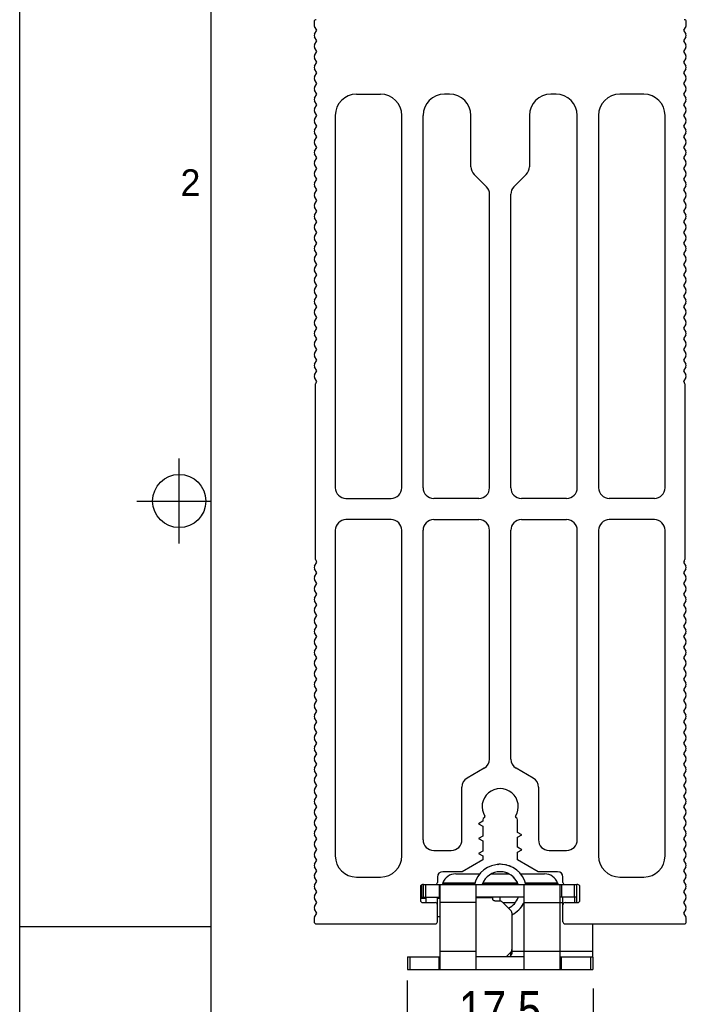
# Model space of a CAD drawing. Header units: millimetres. Extents: x 0 to 420, y 0 to 297.
# Tile 4 of 24: x 0 to 63, y 141 to 234. Entities that reach past the tile are written whole.
import ezdxf

# ---------------------------------------------------------------- set-up
doc = ezdxf.new("R2010")
doc.units = ezdxf.units.MM
doc.header["$LTSCALE"] = 23.1
doc.layers.get('0').update_dxf_attribs({"linetype": 'CONTINUOUS'})
doc.layers.add('ASSI', color=7, linetype='CONTINUOUS')
doc.styles.get("Standard").update_dxf_attribs({"font": 'txt', "width": 0.85})
doc.styles.add('TEXTSTYLE_2', font='trium.ttf')
doc.dimstyles.new('DIMSTYLE_1', dxfattribs={"dimtxt": 3.5, "dimasz": 3.5, "dimexe": 1, "dimexo": 0.5, "dimgap": 0.875, "dimtad": 1, "dimdec": 4, "dimdsep": 46, "dimtxsty": 'STANDARD', "dimblk": '_FILLED', "dimblk1": '_FILLED', "dimblk2": '_FILLED', "dimcen": 0.09, "dimadec": 4, "dimazin": 2, "dimtp": 0.1, "dimtm": 0.1, "dimtfac": 1, "dimtdec": 4, "dimtofl": 0, "dimtmove": 0, "dimatfit": 3, "dimldrblk": '_FILLED', "dimfxl": 1, "dimtolj": 1, "dimarcsym": 0})

# ---------------------------------------------------------------- blocks, each defined once
blk = doc.blocks.new('_FILLED')
at = {"color": 0, "linetype": 'BYBLOCK'}
blk.add_solid([(0, 0), (-1, 0.143), (-1, -0.143)], dxfattribs=at)
blk = doc.blocks.new('*D0')
at = {"color": 2, "linetype": 'CONTINUOUS'}
for p, q in [((36.426, 143.429), (36.426, 137.062)), ((53.926, 142.663), (53.926, 137.062)), ((36.426, 138.062), (31.426, 138.062)), ((31.426, 138.062), (45.176, 138.062)), ((58.926, 138.062), (45.176, 138.062)), ((53.926, 138.062), (58.926, 138.062))]:
    blk.add_line(p, q, dxfattribs=at)
at = {"color": 2, "linetype": 'CONTINUOUS', "xscale": 3.5, "yscale": 3.5, "zscale": 3.5}
blk.add_blockref('_FILLED', (36.426, 138.062), dxfattribs=at)
at = {"color": 2, "linetype": 'CONTINUOUS', "xscale": 3.5, "yscale": 3.5, "zscale": 3.5, "rotation": 180}
blk.add_blockref('_FILLED', (53.926, 138.062), dxfattribs=at)
at = {"color": 2, "linetype": 'CONTINUOUS', "insert": (45.176, 142.437), "char_height": 3.5, "width": 13.875, "attachment_point": 2, "line_spacing_factor": 0.9}
blk.add_mtext('17.5', dxfattribs=at)

msp = doc.modelspace()

# ---------------------------------------------------------------- linework, layer by layer
at = {"color": 2, "linetype": 'CONTINUOUS'}
for p, q in [((0, 0), (0, 297)), ((15, 184.5), (15, 192.5)), ((11, 188.5), (18, 188.5)), ((0, 148.5), (18, 148.5))]:
    msp.add_line(p, q, dxfattribs=at)
at = {"color": 7, "linetype": 'CONTINUOUS'}
for p, q in [((18, 6), (18, 291)), ((27.67616, 233.54939), (27.67616, 233.24939)), ((62.67616, 233.24939), (62.67616, 233.54939)), ((27.92616, 232.74939), (27.70965, 233.12439)), ((27.70965, 232.37439), (27.92616, 232.74939)), ((62.64266, 233.12439), (62.42616, 232.74939)), ((62.42616, 232.74939), (62.64266, 232.37439)), ((27.92616, 231.74939), (27.70965, 232.12439)), ((27.70965, 231.37439), (27.92616, 231.74939)), ((62.64266, 232.12439), (62.42616, 231.74939)), ((62.42616, 231.74939), (62.64266, 231.37439)), ((27.92616, 230.74939), (27.70965, 231.12439)), ((27.70965, 230.37439), (27.92616, 230.74939)), ((62.64266, 231.12439), (62.42616, 230.74939)), ((62.42616, 230.74939), (62.64266, 230.37439)), ((27.92616, 229.74939), (27.70965, 230.12439)), ((27.70965, 229.37439), (27.92616, 229.74939)), ((62.64266, 230.12439), (62.42616, 229.74939)), ((62.42616, 229.74939), (62.64266, 229.37439)), ((27.92616, 228.74939), (27.70965, 229.12439)), ((27.70965, 228.37439), (27.92616, 228.74939)), ((62.64266, 229.12439), (62.42616, 228.74939)), ((62.42616, 228.74939), (62.64266, 228.37439)), ((27.92616, 227.74939), (27.70965, 228.12439)), ((27.70965, 227.37439), (27.92616, 227.74939)), ((62.64266, 228.12439), (62.42616, 227.74939)), ((62.42616, 227.74939), (62.64266, 227.37439)), ((27.92616, 226.74939), (27.70965, 227.12439)), ((62.64266, 227.12439), (62.42616, 226.74939)), ((27.70965, 226.37439), (27.92616, 226.74939)), ((27.92616, 225.74939), (27.70965, 226.12439)), ((31.67616, 226.74939), (33.92616, 226.74939)), ((40.42616, 226.74939), (39.92616, 226.74939)), ((50.42616, 226.74939), (49.92616, 226.74939)), ((58.67616, 226.74939), (56.42616, 226.74939)), ((62.42616, 226.74939), (62.64266, 226.37439)), ((62.64266, 226.12439), (62.42616, 225.74939)), ((27.70965, 225.37439), (27.92616, 225.74939)), ((27.92616, 224.74939), (27.70965, 225.12439)), ((62.42616, 225.74939), (62.64266, 225.37439)), ((62.64266, 225.12439), (62.42616, 224.74939)), ((27.70965, 224.37439), (27.92616, 224.74939)), ((27.92616, 223.74939), (27.70965, 224.12439)), ((29.67616, 224.74939), (29.67616, 189.74939)), ((35.92616, 189.74939), (35.92616, 224.74939)), ((37.92616, 189.74939), (37.92616, 224.74939)), ((42.42616, 219.9136), (42.42616, 224.74939)), ((47.92616, 224.74939), (47.92616, 219.9136)), ((52.42616, 189.74939), (52.42616, 224.74939)), ((54.42616, 224.74939), (54.42616, 189.74939)), ((60.67616, 189.74939), (60.67616, 224.74939)), ((62.42616, 224.74939), (62.64266, 224.37439)), ((62.64266, 224.12439), (62.42616, 223.74939)), ((27.70965, 223.37439), (27.92616, 223.74939)), ((27.92616, 222.74939), (27.70965, 223.12439)), ((62.42616, 223.74939), (62.64266, 223.37439)), ((62.64266, 223.12439), (62.42616, 222.74939)), ((27.70965, 222.37439), (27.92616, 222.74939)), ((62.42616, 222.74939), (62.64266, 222.37439)), ((27.92616, 221.74939), (27.70965, 222.12439)), ((27.70965, 221.37439), (27.92616, 221.74939)), ((62.64266, 222.12439), (62.42616, 221.74939)), ((62.42616, 221.74939), (62.64266, 221.37439)), ((27.92616, 220.74939), (27.70965, 221.12439)), ((27.70965, 220.37439), (27.92616, 220.74939)), ((62.64266, 221.12439), (62.42616, 220.74939)), ((62.42616, 220.74939), (62.64266, 220.37439)), ((27.92616, 219.74939), (27.70965, 220.12439)), ((27.70965, 219.37439), (27.92616, 219.74939)), ((62.64266, 220.12439), (62.42616, 219.74939)), ((62.42616, 219.74939), (62.64266, 219.37439)), ((27.92616, 218.74939), (27.70965, 219.12439)), ((27.70965, 218.37439), (27.92616, 218.74939)), ((43.88326, 218.04228), (42.71905, 219.2065)), ((47.63326, 219.2065), (46.46905, 218.04228)), ((62.64266, 219.12439), (62.42616, 218.74939)), ((62.42616, 218.74939), (62.64266, 218.37439)), ((27.92616, 217.74939), (27.70965, 218.12439)), ((27.70965, 217.37439), (27.92616, 217.74939)), ((62.64266, 218.12439), (62.42616, 217.74939)), ((62.42616, 217.74939), (62.64266, 217.37439)), ((27.92616, 216.74939), (27.70965, 217.12439)), ((27.70965, 216.37439), (27.92616, 216.74939)), ((44.17616, 189.74939), (44.17616, 217.33518)), ((46.17616, 189.74939), (46.17616, 217.33518)), ((62.64266, 217.12439), (62.42616, 216.74939)), ((62.42616, 216.74939), (62.64266, 216.37439)), ((27.92616, 215.74939), (27.70965, 216.12439)), ((27.70965, 215.37439), (27.92616, 215.74939)), ((62.64266, 216.12439), (62.42616, 215.74939)), ((62.42616, 215.74939), (62.64266, 215.37439)), ((27.92616, 214.74939), (27.70965, 215.12439)), ((27.70965, 214.37439), (27.92616, 214.74939)), ((62.64266, 215.12439), (62.42616, 214.74939)), ((62.42616, 214.74939), (62.64266, 214.37439)), ((27.92616, 213.74939), (27.70965, 214.12439)), ((62.64266, 214.12439), (62.42616, 213.74939)), ((27.70965, 213.37439), (27.92616, 213.74939)), ((27.92616, 212.74939), (27.70965, 213.12439)), ((62.42616, 213.74939), (62.64266, 213.37439)), ((62.64266, 213.12439), (62.42616, 212.74939)), ((27.70965, 212.37439), (27.92616, 212.74939)), ((27.92616, 211.74939), (27.70965, 212.12439)), ((62.42616, 212.74939), (62.64266, 212.37439)), ((62.64266, 212.12439), (62.42616, 211.74939)), ((27.70965, 211.37439), (27.92616, 211.74939)), ((27.92616, 210.74939), (27.70965, 211.12439)), ((62.42616, 211.74939), (62.64266, 211.37439)), ((62.64266, 211.12439), (62.42616, 210.74939)), ((27.70965, 210.37439), (27.92616, 210.74939)), ((27.92616, 209.74939), (27.70965, 210.12439)), ((62.42616, 210.74939), (62.64266, 210.37439)), ((62.64266, 210.12439), (62.42616, 209.74939)), ((27.70965, 209.37439), (27.92616, 209.74939)), ((62.42616, 209.74939), (62.64266, 209.37439)), ((27.92616, 208.74939), (27.70965, 209.12439)), ((27.70965, 208.37439), (27.92616, 208.74939)), ((62.64266, 209.12439), (62.42616, 208.74939)), ((62.42616, 208.74939), (62.64266, 208.37439)), ((27.92616, 207.74939), (27.70965, 208.12439)), ((27.70965, 207.37439), (27.92616, 207.74939)), ((62.64266, 208.12439), (62.42616, 207.74939)), ((62.42616, 207.74939), (62.64266, 207.37439)), ((27.92616, 206.74939), (27.70965, 207.12439)), ((27.70965, 206.37439), (27.92616, 206.74939)), ((62.64266, 207.12439), (62.42616, 206.74939)), ((62.42616, 206.74939), (62.64266, 206.37439)), ((27.92616, 205.74939), (27.70965, 206.12439)), ((27.70965, 205.37439), (27.92616, 205.74939)), ((62.64266, 206.12439), (62.42616, 205.74939)), ((62.42616, 205.74939), (62.64266, 205.37439)), ((27.92616, 204.74939), (27.70965, 205.12439)), ((27.70965, 204.37439), (27.92616, 204.74939)), ((62.64266, 205.12439), (62.42616, 204.74939)), ((62.42616, 204.74939), (62.64266, 204.37439)), ((27.92616, 203.74939), (27.70965, 204.12439)), ((27.70965, 203.37439), (27.92616, 203.74939)), ((62.64266, 204.12439), (62.42616, 203.74939)), ((62.42616, 203.74939), (62.64266, 203.37439)), ((27.92616, 202.74939), (27.70965, 203.12439)), ((27.70965, 202.37439), (27.92616, 202.74939)), ((62.64266, 203.12439), (62.42616, 202.74939)), ((62.42616, 202.74939), (62.64266, 202.37439)), ((27.92616, 201.74939), (27.70965, 202.12439)), ((62.64266, 202.12439), (62.42616, 201.74939)), ((27.70965, 201.37439), (27.92616, 201.74939)), ((27.92616, 200.74939), (27.70965, 201.12439)), ((62.42616, 201.74939), (62.64266, 201.37439)), ((62.64266, 201.12439), (62.42616, 200.74939)), ((27.70965, 200.37439), (27.92616, 200.74939)), ((27.92616, 199.74939), (27.70965, 200.12439)), ((62.42616, 200.74939), (62.64266, 200.37439)), ((62.64266, 200.12439), (62.42616, 199.74939)), ((27.82616, 182.98958), (27.82616, 199.5092)), ((27.85965, 199.6342), (27.92616, 199.74939)), ((62.42616, 199.74939), (62.49266, 199.6342)), ((62.52616, 199.5092), (62.52616, 182.98958)), ((30.67616, 188.74939), (34.92616, 188.74939)), ((43.17616, 188.74939), (38.92616, 188.74939)), ((51.42616, 188.74939), (47.17616, 188.74939)), ((59.67616, 188.74939), (55.42616, 188.74939)), ((34.92616, 186.74939), (30.67616, 186.74939)), ((38.92616, 186.74939), (43.17616, 186.74939)), ((47.17616, 186.74939), (51.42616, 186.74939)), ((59.67616, 186.74939), (55.42616, 186.74939)), ((29.67616, 185.74939), (29.67616, 155.14939)), ((35.92616, 155.14939), (35.92616, 185.74939)), ((37.92616, 156.64939), (37.92616, 185.74939)), ((44.17616, 164.24785), (44.17616, 185.74939)), ((46.17616, 164.24785), (46.17616, 185.74939)), ((52.42616, 156.64939), (52.42616, 185.74939)), ((54.42616, 185.74939), (54.42616, 155.14939)), ((60.67616, 155.14939), (60.67616, 185.74939)), ((27.70965, 182.37439), (27.92616, 182.74939)), ((27.92616, 182.74939), (27.85965, 182.86458)), ((62.49266, 182.86458), (62.42616, 182.74939)), ((62.42616, 182.74939), (62.64266, 182.37439)), ((27.92616, 181.74939), (27.70965, 182.12439)), ((27.70965, 181.37439), (27.92616, 181.74939)), ((62.64266, 182.12439), (62.42616, 181.74939)), ((62.42616, 181.74939), (62.64266, 181.37439)), ((27.92616, 180.74939), (27.70965, 181.12439)), ((27.70965, 180.37439), (27.92616, 180.74939)), ((62.64266, 181.12439), (62.42616, 180.74939)), ((62.42616, 180.74939), (62.64266, 180.37439)), ((27.92616, 179.74939), (27.70965, 180.12439)), ((27.70965, 179.37439), (27.92616, 179.74939)), ((62.64266, 180.12439), (62.42616, 179.74939)), ((62.42616, 179.74939), (62.64266, 179.37439)), ((27.92616, 178.74939), (27.70965, 179.12439)), ((27.70965, 178.37439), (27.92616, 178.74939)), ((62.64266, 179.12439), (62.42616, 178.74939)), ((62.42616, 178.74939), (62.64266, 178.37439)), ((27.92616, 177.74939), (27.70965, 178.12439)), ((27.70965, 177.37439), (27.92616, 177.74939)), ((62.64266, 178.12439), (62.42616, 177.74939)), ((62.42616, 177.74939), (62.64266, 177.37439)), ((27.92616, 176.74939), (27.70965, 177.12439)), ((62.64266, 177.12439), (62.42616, 176.74939)), ((27.70965, 176.37439), (27.92616, 176.74939)), ((27.92616, 175.74939), (27.70965, 176.12439)), ((62.42616, 176.74939), (62.64266, 176.37439)), ((62.64266, 176.12439), (62.42616, 175.74939)), ((27.70965, 175.37439), (27.92616, 175.74939)), ((27.92616, 174.74939), (27.70965, 175.12439)), ((62.42616, 175.74939), (62.64266, 175.37439)), ((62.64266, 175.12439), (62.42616, 174.74939)), ((27.70965, 174.37439), (27.92616, 174.74939)), ((27.92616, 173.74939), (27.70965, 174.12439)), ((62.42616, 174.74939), (62.64266, 174.37439)), ((62.64266, 174.12439), (62.42616, 173.74939)), ((27.70965, 173.37439), (27.92616, 173.74939)), ((27.92616, 172.74939), (27.70965, 173.12439)), ((62.42616, 173.74939), (62.64266, 173.37439)), ((62.64266, 173.12439), (62.42616, 172.74939)), ((27.70965, 172.37439), (27.92616, 172.74939)), ((62.42616, 172.74939), (62.64266, 172.37439)), ((27.92616, 171.74939), (27.70965, 172.12439)), ((27.70965, 171.37439), (27.92616, 171.74939)), ((62.64266, 172.12439), (62.42616, 171.74939)), ((62.42616, 171.74939), (62.64266, 171.37439)), ((27.92616, 170.74939), (27.70965, 171.12439)), ((27.70965, 170.37439), (27.92616, 170.74939)), ((62.64266, 171.12439), (62.42616, 170.74939)), ((62.42616, 170.74939), (62.64266, 170.37439)), ((27.92616, 169.74939), (27.70965, 170.12439)), ((27.70965, 169.37439), (27.92616, 169.74939)), ((62.64266, 170.12439), (62.42616, 169.74939)), ((62.42616, 169.74939), (62.64266, 169.37439)), ((27.92616, 168.74939), (27.70965, 169.12439)), ((27.70965, 168.37439), (27.92616, 168.74939)), ((62.64266, 169.12439), (62.42616, 168.74939)), ((62.42616, 168.74939), (62.64266, 168.37439)), ((27.92616, 167.74939), (27.70965, 168.12439)), ((27.70965, 167.37439), (27.92616, 167.74939)), ((62.64266, 168.12439), (62.42616, 167.74939)), ((62.42616, 167.74939), (62.64266, 167.37439)), ((27.92616, 166.74939), (27.70965, 167.12439)), ((27.70965, 166.37439), (27.92616, 166.74939)), ((62.64266, 167.12439), (62.42616, 166.74939)), ((62.42616, 166.74939), (62.64266, 166.37439)), ((27.92616, 165.74939), (27.70965, 166.12439)), ((27.70965, 165.37439), (27.92616, 165.74939)), ((62.64266, 166.12439), (62.42616, 165.74939)), ((62.42616, 165.74939), (62.64266, 165.37439)), ((27.92616, 164.74939), (27.70965, 165.12439)), ((62.64266, 165.12439), (62.42616, 164.74939)), ((27.70965, 164.37439), (27.92616, 164.74939)), ((27.92616, 163.74939), (27.70965, 164.12439)), ((62.42616, 164.74939), (62.64266, 164.37439)), ((62.64266, 164.12439), (62.42616, 163.74939)), ((27.70965, 163.37439), (27.92616, 163.74939)), ((27.92616, 162.74939), (27.70965, 163.12439)), ((43.67616, 163.38183), (42.07616, 162.45807)), ((48.27616, 162.45807), (46.67616, 163.38183)), ((62.42616, 163.74939), (62.64266, 163.37439)), ((62.64266, 163.12439), (62.42616, 162.74939)), ((27.70965, 162.37439), (27.92616, 162.74939)), ((27.92616, 161.74939), (27.70965, 162.12439)), ((62.42616, 162.74939), (62.64266, 162.37439)), ((62.64266, 162.12439), (62.42616, 161.74939)), ((27.70965, 161.37439), (27.92616, 161.74939)), ((27.92616, 160.74939), (27.70965, 161.12439)), ((41.57616, 156.64939), (41.57616, 161.59204)), ((48.77616, 161.59204), (48.77616, 156.64939)), ((62.42616, 161.74939), (62.64266, 161.37439)), ((62.64266, 161.12439), (62.42616, 160.74939)), ((27.70965, 160.37439), (27.92616, 160.74939)), ((62.42616, 160.74939), (62.64266, 160.37439)), ((27.92616, 159.74939), (27.70965, 160.12439)), ((27.70965, 159.37439), (27.92616, 159.74939)), ((62.64266, 160.12439), (62.42616, 159.74939)), ((62.42616, 159.74939), (62.64266, 159.37439)), ((27.92616, 158.74939), (27.70965, 159.12439)), ((27.70965, 158.37439), (27.92616, 158.74939)), ((43.54616, 158.39596), (43.15116, 158.16791)), ((43.54616, 158.53277), (43.54616, 158.39596)), ((46.80616, 157.34596), (46.80616, 158.53277)), ((62.64266, 159.12439), (62.42616, 158.74939)), ((62.42616, 158.74939), (62.64266, 158.37439)), ((27.92616, 157.74939), (27.70965, 158.12439)), ((27.70965, 157.37439), (27.92616, 157.74939)), ((43.15116, 158.16791), (43.54616, 157.93986)), ((43.54616, 157.93986), (43.54616, 156.99597)), ((62.64266, 158.12439), (62.42616, 157.74939)), ((62.42616, 157.74939), (62.64266, 157.37439)), ((27.92616, 156.74939), (27.70965, 157.12439)), ((27.70965, 156.37439), (27.92616, 156.74939)), ((43.54616, 156.99597), (43.15116, 156.76791)), ((43.15116, 156.76791), (43.54616, 156.53986)), ((43.54616, 156.53986), (43.54616, 155.59597)), ((47.20116, 157.11791), (46.80616, 157.34596)), ((46.80616, 156.88986), (47.20116, 157.11791)), ((46.80616, 155.94596), (46.80616, 156.88986)), ((62.64266, 157.12439), (62.42616, 156.74939)), ((62.42616, 156.74939), (62.64266, 156.37439)), ((27.92616, 155.74939), (27.70965, 156.12439)), ((27.70965, 155.37439), (27.92616, 155.74939)), ((38.92616, 155.64939), (40.57616, 155.64939)), ((43.54616, 155.59597), (43.15116, 155.36791)), ((47.20116, 155.71791), (46.80616, 155.94596)), ((46.80616, 155.48986), (47.20116, 155.71791)), ((49.77616, 155.64939), (51.42616, 155.64939)), ((62.64266, 156.12439), (62.42616, 155.74939)), ((62.42616, 155.74939), (62.64266, 155.37439)), ((27.92616, 154.74939), (27.70965, 155.12439)), ((27.70965, 154.37439), (27.92616, 154.74939)), ((43.54616, 154.77234), (41.60116, 153.64939)), ((43.15116, 155.36791), (43.54616, 155.13986)), ((43.54616, 155.13986), (43.54616, 154.77234)), ((46.80616, 154.77234), (46.80616, 155.48986)), ((48.75116, 153.64939), (46.80616, 154.77234)), ((62.64266, 155.12439), (62.42616, 154.74939)), ((62.42616, 154.74939), (62.64266, 154.37439)), ((27.92616, 153.74939), (27.70965, 154.12439)), ((27.70965, 153.37439), (27.92616, 153.74939)), ((45.12328, 154.34867), (45.12773, 154.34889)), ((45.12328, 154.3488), (45.12773, 154.34889)), ((45.20059, 154.34815), (45.2068, 154.34809)), ((45.2006, 154.34927), (45.20682, 154.3492)), ((45.34935, 154.34297), (45.35596, 154.34266)), ((45.34938, 154.34338), (45.35598, 154.34292)), ((45.68325, 154.29645), (45.6867, 154.29578)), ((45.68345, 154.29738), (45.68689, 154.29666)), ((45.75863, 154.27982), (45.76285, 154.27873)), ((45.7588, 154.28055), (45.76304, 154.27952)), ((46.64271, 153.87318), (46.64534, 153.8712)), ((46.64312, 153.87374), (46.64578, 153.87181)), ((46.65326, 153.86524), (46.65879, 153.86107)), ((46.65379, 153.86597), (46.65937, 153.86187)), ((46.7624, 153.78095), (46.76695, 153.77706)), ((46.76275, 153.78139), (46.76738, 153.77758)), ((46.79703, 153.75128), (46.80576, 153.7438)), ((46.79775, 153.75213), (46.80649, 153.74465)), ((62.64266, 154.12439), (62.42616, 153.74939)), ((62.42616, 153.74939), (62.64266, 153.37439)), ((27.92616, 152.74939), (27.70965, 153.12439)), ((27.70965, 152.37439), (27.92616, 152.74939)), ((31.67616, 153.14939), (33.92616, 153.14939)), ((39.27616, 153.14939), (39.27616, 152.64939)), ((41.60116, 153.64939), (39.77616, 153.64939)), ((45.02389, 153.64286), (45.02751, 153.64316)), ((45.02389, 153.64286), (45.02752, 153.64305)), ((45.13296, 153.64875), (45.14026, 153.64891)), ((45.13296, 153.64875), (45.14027, 153.64869)), ((45.24949, 153.64773), (45.25249, 153.6476)), ((45.24949, 153.64773), (45.25248, 153.64751)), ((45.36572, 153.63924), (45.36935, 153.63896)), ((45.36572, 153.63922), (45.36871, 153.6389)), ((45.36572, 153.63922), (45.3687, 153.63881)), ((45.69371, 153.57325), (45.69726, 153.57217)), ((45.69371, 153.57325), (45.69723, 153.57206)), ((45.80416, 153.53609), (45.811, 153.53352)), ((45.80416, 153.53609), (45.81092, 153.53332)), ((45.88273, 153.5039), (45.88647, 153.50237)), ((45.88302, 153.50458), (45.88674, 153.50299)), ((45.91263, 153.4916), (45.92067, 153.48769)), ((45.91264, 153.49162), (45.92078, 153.48795)), ((45.98216, 153.45775), (45.9889, 153.45447)), ((45.98253, 153.45849), (45.98923, 153.45512)), ((46.0137, 153.44239), (46.01678, 153.44089)), ((46.01375, 153.44249), (46.01678, 153.44089)), ((46.02166, 153.43811), (46.02578, 153.43577)), ((46.02175, 153.43826), (46.02593, 153.43604)), ((46.38828, 153.17986), (46.39315, 153.17541)), ((46.38828, 153.17986), (46.39301, 153.17526)), ((46.44208, 153.12757), (46.44423, 153.12548)), ((46.44268, 153.12818), (46.44481, 153.12607)), ((46.44868, 153.12115), (46.45471, 153.11529)), ((46.44921, 153.12168), (46.45514, 153.11572)), ((46.47185, 153.09863), (46.47394, 153.09646)), ((46.47185, 153.09863), (46.47387, 153.0964)), ((46.4777, 153.09216), (46.48194, 153.08747)), ((46.47789, 153.09234), (46.48225, 153.08776)), ((47.18673, 153.33405), (47.18923, 153.33052)), ((47.18726, 153.33444), (47.18983, 153.33096)), ((47.2202, 153.28689), (47.22849, 153.2752)), ((47.2211, 153.28752), (47.22931, 153.27577)), ((50.57616, 153.64939), (48.75116, 153.64939)), ((51.07616, 152.64939), (51.07616, 153.14939)), ((56.42616, 153.14939), (58.67616, 153.14939)), ((62.64266, 153.12439), (62.42616, 152.74939)), ((62.42616, 152.74939), (62.64266, 152.37439)), ((27.92616, 151.74939), (27.70965, 152.12439)), ((37.67616, 152.24939), (37.67616, 150.94939)), ((37.97616, 152.44939), (37.87616, 152.44939)), ((37.97616, 151.24939), (37.97616, 152.44939)), ((46.76082, 152.70186), (46.76225, 152.69932)), ((46.76129, 152.70212), (46.76268, 152.69954)), ((46.76496, 152.69453), (46.77081, 152.68418)), ((46.76527, 152.69469), (46.77081, 152.68418)), ((47.59973, 152.46279), (47.60077, 152.45865)), ((47.59973, 152.46279), (47.60065, 152.45862)), ((52.47616, 152.44939), (52.37616, 152.44939)), ((52.37616, 150.74939), (52.37616, 152.44939)), ((52.67616, 150.94939), (52.67616, 152.24939)), ((62.64266, 152.12439), (62.42616, 151.74939)), ((27.70965, 151.37439), (27.92616, 151.74939)), ((27.92616, 150.74939), (27.70965, 151.12439)), ((37.67616, 151.24939), (39.52616, 151.24939)), ((38.17616, 151.24939), (38.17616, 150.74939)), ((39.27616, 148.94939), (39.27616, 151.24939)), ((47.42616, 151.24939), (42.92616, 151.24939)), ((45.17616, 150.89418), (45.17616, 151.24939)), ((52.37616, 151.24939), (50.82616, 151.24939)), ((51.07616, 148.94939), (51.07616, 151.24939)), ((52.17616, 151.24939), (52.17616, 150.74939)), ((62.42616, 151.74939), (62.64266, 151.37439)), ((62.64266, 151.12439), (62.42616, 150.74939)), ((27.70965, 150.37439), (27.92616, 150.74939)), ((27.92616, 149.74939), (27.70965, 150.12439)), ((37.87616, 150.74939), (39.07616, 150.74939)), ((51.27616, 150.74939), (52.47616, 150.74939)), ((62.42616, 150.74939), (62.64266, 150.37439)), ((62.64266, 150.12439), (62.42616, 149.74939)), ((27.67616, 149.24939), (27.67616, 148.94939)), ((27.70965, 149.37439), (27.92616, 149.74939)), ((39.27616, 149.44939), (39.52616, 149.44939)), ((62.42616, 149.74939), (62.64266, 149.37439)), ((62.67616, 148.94939), (62.67616, 149.24939)), ((27.87616, 148.74939), (39.07616, 148.74939)), ((51.27616, 148.74939), (62.47616, 148.74939)), ((53.87616, 145.7094), (53.87616, 148.74939)), ((46.27616, 146.33091), (46.27616, 146.02033)), ((36.47616, 145.64939), (39.52616, 145.64939)), ((36.47616, 145.64939), (36.47616, 144.44939)), ((47.42616, 145.64939), (42.92616, 145.64939)), ((46.159, 145.74712), (46.05782, 145.64939)), ((50.82616, 145.64939), (53.87616, 145.64939)), ((53.87616, 145.64939), (53.87616, 144.44939))]:
    msp.add_line(p, q, dxfattribs=at)
at = {"color": 9, "linetype": 'CONTINUOUS'}
for p, q in [((37.77616, 152.4226), (37.77616, 151.24939)), ((38.17616, 151.24939), (38.17616, 152.44939)), ((39.42616, 152.44939), (39.42616, 151.24939)), ((50.92616, 152.44939), (50.92616, 151.24939)), ((52.17616, 151.24939), (52.17616, 152.44939)), ((44.47616, 151.18938), (42.92616, 151.18938)), ((42.92616, 150.74939), (39.52616, 150.74939)), ((45.43167, 150.74939), (46.60039, 150.74939)), ((47.42616, 150.74939), (51.07616, 150.74939)), ((36.67616, 145.64939), (36.67616, 144.44939)), ((39.42616, 144.44939), (39.42616, 145.64939)), ((42.92616, 146.14939), (39.52616, 146.14939)), ((46.159, 146.05771), (46.159, 145.74712)), ((53.87616, 146.14939), (46.27616, 146.14939)), ((50.92616, 144.44939), (50.92616, 145.64939)), ((53.67616, 145.64939), (53.67616, 144.44939))]:
    msp.add_line(p, q, dxfattribs=at)
at = {"color": 3, "linetype": 'CONTINUOUS'}
for p, q in [((37.97616, 152.44939), (52.37616, 152.44939)), ((39.52616, 144.44939), (39.52616, 152.44939)), ((42.92616, 144.44939), (42.92616, 152.44939)), ((47.42616, 144.44939), (47.42616, 152.44939)), ((50.82616, 144.44939), (50.82616, 152.44939)), ((44.47616, 151.09279), (44.47616, 151.24939)), ((44.67616, 150.89961), (45.11047, 150.89961)), ((46.159, 150.04684), (45.39331, 150.78644)), ((46.27616, 149.77364), (46.27616, 146.33091)), ((45.73628, 145.64939), (46.159, 146.05771)), ((36.47616, 144.44939), (53.87616, 144.44939))]:
    msp.add_line(p, q, dxfattribs=at)
at = {"color": 7, "linetype": 'CONTINUOUS'}
msp.add_circle((15, 188.5), 2.50062, dxfattribs=at)
for centre, radius, start, end in [((27.87616, 233.54939), 0.2, 90, 180), ((62.47616, 233.54939), 0.2, 0, 90), ((27.92616, 233.24939), 0.25, 180, 210), ((27.92616, 232.24939), 0.25, 150, 210), ((62.42616, 233.24939), 0.25, 330, 360), ((62.42616, 232.24939), 0.25, 330, 30), ((27.92616, 231.24939), 0.25, 150, 210), ((62.42616, 231.24939), 0.25, 330, 30), ((27.92616, 230.24939), 0.25, 150, 210), ((62.42616, 230.24939), 0.25, 330, 30), ((27.92616, 229.24939), 0.25, 150, 210), ((62.42616, 229.24939), 0.25, 330, 30), ((27.92616, 228.24939), 0.25, 150, 210), ((62.42616, 228.24939), 0.25, 330, 30), ((27.92616, 227.24939), 0.25, 150, 210), ((62.42616, 227.24939), 0.25, 330, 30), ((27.92616, 226.24939), 0.25, 150, 210), ((31.67616, 224.74939), 2, 90, 180), ((33.92616, 224.74939), 2, 0, 90), ((39.92616, 224.74939), 2, 90, 180), ((40.42616, 224.74939), 2, 0, 90), ((49.92616, 224.74939), 2, 90, 180), ((50.42616, 224.74939), 2, 0, 90), ((56.42616, 224.74939), 2, 90, 180), ((58.67616, 224.74939), 2, 0, 90), ((62.42616, 226.24939), 0.25, 330, 30), ((27.92616, 225.24939), 0.25, 150, 210), ((62.42616, 225.24939), 0.25, 330, 30), ((27.92616, 224.24939), 0.25, 150, 210), ((62.42616, 224.24939), 0.25, 330, 30), ((27.92616, 223.24939), 0.25, 150, 210), ((62.42616, 223.24939), 0.25, 330, 30), ((27.92616, 222.24939), 0.25, 150, 210), ((62.42616, 222.24939), 0.25, 330, 30), ((27.92616, 221.24939), 0.25, 150, 210), ((62.42616, 221.24939), 0.25, 330, 30), ((27.92616, 220.24939), 0.25, 150, 210), ((62.42616, 220.24939), 0.25, 330, 30), ((27.92616, 219.24939), 0.25, 150, 210), ((43.42616, 219.9136), 1, 180, 225), ((46.92616, 219.9136), 1, 315, 360), ((62.42616, 219.24939), 0.25, 330, 30), ((27.92616, 218.24939), 0.25, 150, 210), ((43.17616, 217.33518), 1, 0, 45), ((47.17616, 217.33518), 1, 135, 180), ((62.42616, 218.24939), 0.25, 330, 30), ((27.92616, 217.24939), 0.25, 150, 210), ((62.42616, 217.24939), 0.25, 330, 30), ((27.92616, 216.24939), 0.25, 150, 210), ((62.42616, 216.24939), 0.25, 330, 30), ((27.92616, 215.24939), 0.25, 150, 210), ((62.42616, 215.24939), 0.25, 330, 30), ((27.92616, 214.24939), 0.25, 150, 210), ((62.42616, 214.24939), 0.25, 330, 30), ((27.92616, 213.24939), 0.25, 150, 210), ((62.42616, 213.24939), 0.25, 330, 30), ((27.92616, 212.24939), 0.25, 150, 210), ((62.42616, 212.24939), 0.25, 330, 30), ((27.92616, 211.24939), 0.25, 150, 210), ((62.42616, 211.24939), 0.25, 330, 30), ((27.92616, 210.24939), 0.25, 150, 210), ((62.42616, 210.24939), 0.25, 330, 30), ((27.92616, 209.24939), 0.25, 150, 210), ((62.42616, 209.24939), 0.25, 330, 30), ((27.92616, 208.24939), 0.25, 150, 210), ((62.42616, 208.24939), 0.25, 330, 30), ((27.92616, 207.24939), 0.25, 150, 210), ((62.42616, 207.24939), 0.25, 330, 30), ((27.92616, 206.24939), 0.25, 150, 210), ((62.42616, 206.24939), 0.25, 330, 30), ((27.92616, 205.24939), 0.25, 150, 210), ((62.42616, 205.24939), 0.25, 330, 30), ((27.92616, 204.24939), 0.25, 150, 210), ((62.42616, 204.24939), 0.25, 330, 30), ((27.92616, 203.24939), 0.25, 150, 210), ((62.42616, 203.24939), 0.25, 330, 30), ((27.92616, 202.24939), 0.25, 150, 210), ((62.42616, 202.24939), 0.25, 330, 30), ((27.92616, 201.24939), 0.25, 150, 210), ((62.42616, 201.24939), 0.25, 330, 30), ((27.92616, 200.24939), 0.25, 150, 210), ((62.42616, 200.24939), 0.25, 330, 30), ((28.07616, 199.5092), 0.25, 150, 180), ((62.27616, 199.5092), 0.25, 0, 30), ((30.67616, 189.74939), 1, 180, 270), ((34.92616, 189.74939), 1, 270, 360), ((38.92616, 189.74939), 1, 180, 270), ((43.17616, 189.74939), 1, 270, 360), ((47.17616, 189.74939), 1, 180, 270), ((51.42616, 189.74939), 1, 270, 360), ((55.42616, 189.74939), 1, 180, 270), ((59.67616, 189.74939), 1, 270, 360), ((30.67616, 185.74939), 1, 90, 180), ((34.92616, 185.74939), 1, 0, 90), ((38.92616, 185.74939), 1, 90, 180), ((43.17616, 185.74939), 1, 0, 90), ((47.17616, 185.74939), 1, 90, 180), ((51.42616, 185.74939), 1, 0, 90), ((55.42616, 185.74939), 1, 90, 180), ((59.67616, 185.74939), 1, 0, 90), ((27.92616, 182.24939), 0.25, 150, 210), ((28.07616, 182.98958), 0.25, 180, 210), ((62.27616, 182.98958), 0.25, 330, 360), ((62.42616, 182.24939), 0.25, 330, 30), ((27.92616, 181.24939), 0.25, 150, 210), ((62.42616, 181.24939), 0.25, 330, 30), ((27.92616, 180.24939), 0.25, 150, 210), ((62.42616, 180.24939), 0.25, 330, 30), ((27.92616, 179.24939), 0.25, 150, 210), ((62.42616, 179.24939), 0.25, 330, 30), ((27.92616, 178.24939), 0.25, 150, 210), ((62.42616, 178.24939), 0.25, 330, 30), ((27.92616, 177.24939), 0.25, 150, 210), ((62.42616, 177.24939), 0.25, 330, 30), ((27.92616, 176.24939), 0.25, 150, 210), ((62.42616, 176.24939), 0.25, 330, 30), ((27.92616, 175.24939), 0.25, 150, 210), ((62.42616, 175.24939), 0.25, 330, 30), ((27.92616, 174.24939), 0.25, 150, 210), ((62.42616, 174.24939), 0.25, 330, 30), ((27.92616, 173.24939), 0.25, 150, 210), ((62.42616, 173.24939), 0.25, 330, 30), ((27.92616, 172.24939), 0.25, 150, 210), ((62.42616, 172.24939), 0.25, 330, 30), ((27.92616, 171.24939), 0.25, 150, 210), ((62.42616, 171.24939), 0.25, 330, 30), ((27.92616, 170.24939), 0.25, 150, 210), ((62.42616, 170.24939), 0.25, 330, 30), ((27.92616, 169.24939), 0.25, 150, 210), ((62.42616, 169.24939), 0.25, 330, 30), ((27.92616, 168.24939), 0.25, 150, 210), ((62.42616, 168.24939), 0.25, 330, 30), ((27.92616, 167.24939), 0.25, 150, 210), ((62.42616, 167.24939), 0.25, 330, 30), ((27.92616, 166.24939), 0.25, 150, 210), ((62.42616, 166.24939), 0.25, 330, 30), ((27.92616, 165.24939), 0.25, 150, 210), ((62.42616, 165.24939), 0.25, 330, 30), ((27.92616, 164.24939), 0.25, 150, 210), ((43.17616, 164.24785), 1, 300, 360), ((47.17616, 164.24785), 1, 180, 240), ((62.42616, 164.24939), 0.25, 330, 30), ((27.92616, 163.24939), 0.25, 150, 210), ((62.42616, 163.24939), 0.25, 330, 30), ((27.92616, 162.24939), 0.25, 150, 210), ((42.57616, 161.59204), 1, 120, 180), ((47.77616, 161.59204), 1, 0, 60), ((62.42616, 162.24939), 0.25, 330, 30), ((27.92616, 161.24939), 0.25, 150, 210), ((45.17616, 159.76382), 1.7, 328.2116614, 211.7883374), ((62.42616, 161.24939), 0.25, 330, 30), ((27.92616, 160.24939), 0.25, 150, 210), ((62.42616, 160.24939), 0.25, 330, 30), ((27.92616, 159.24939), 0.25, 150, 210), ((62.42616, 159.24939), 0.25, 330, 30), ((27.92616, 158.24939), 0.25, 150, 210), ((43.74616, 158.53277), 0.2, 109.4712206, 180), ((43.64616, 158.81562), 0.1, 289.4712206, 31.7883374), ((46.70616, 158.81562), 0.1, 148.2116614, 250.5287792), ((46.60616, 158.53277), 0.2, 0, 70.5287792), ((62.42616, 158.24939), 0.25, 330, 30), ((27.92616, 157.24939), 0.25, 150, 210), ((62.42616, 157.24939), 0.25, 330, 30), ((38.92616, 156.64939), 1, 180, 270), ((40.57616, 156.64939), 1, 270, 360), ((49.77616, 156.64939), 1, 180, 270), ((51.42616, 156.64939), 1, 270, 360), ((27.92616, 156.24939), 0.25, 150, 210), ((62.42616, 156.24939), 0.25, 330, 30), ((27.92616, 155.24939), 0.25, 150, 210), ((31.67616, 155.14939), 2, 180, 270), ((33.92616, 155.14939), 2, 270, 360), ((56.42616, 155.14939), 2, 180, 270), ((58.67616, 155.14939), 2, 270, 360), ((62.42616, 155.24939), 0.25, 330, 30), ((27.92616, 154.24939), 0.25, 150, 210), ((45.17592, 151.84965), 2.49962, 13.8943293, 166.1111001), ((45.17435, 151.86347), 2.48581, 94.7220175, 96.1756094), ((45.17354, 151.88111), 2.46817, 94.737223, 95.8827162), ((45.17509, 151.86223), 2.48711, 94.0683287, 94.7367575), ((45.17541, 151.85754), 2.49182, 92.9158464, 94.0681784), ((45.17594, 151.86081), 2.48858, 92.9315954, 93.23259), ((45.17581, 151.86329), 2.4861, 92.3843726, 92.9316365), ((45.17566, 151.867), 2.48239, 91.7350643, 92.3843987), ((45.17695, 151.85411), 2.49527, 91.2324356, 92.073086), ((45.17556, 151.87021), 2.47918, 91.4064181, 91.7349952), ((45.17723, 151.84424), 2.5051, 91.1322414, 91.5116487), ((45.1755, 151.8726), 2.47678, 90.2714321, 91.4064142), ((45.17685, 151.85857), 2.49081, 90.5820611, 91.1300787), ((45.17682, 151.86106), 2.48832, 90.3015258, 90.5820166), ((45.17681, 151.86462), 2.48475, 89.4514833, 90.3016613), ((45.17552, 151.86781), 2.48157, 89.6865295, 90.2714767), ((45.17791, 151.87427), 2.47506, 86.027301, 86.6925939), ((45.17744, 151.86775), 2.48159, 84.9547149, 85.8742612), ((45.18038, 151.87171), 2.47729, 78.9235468, 79.2731251), ((45.17993, 151.86633), 2.48265, 78.2984962, 78.6709561), ((45.1805, 151.86907), 2.47985, 77.3790117, 78.2173061), ((45.17954, 151.8648), 2.48422, 76.5159298, 77.3788725), ((45.1781, 151.85884), 2.49035, 75.3717986, 76.4152709), ((45.1824, 151.86584), 2.48241, 71.2481978, 71.6527815), ((45.18366, 151.86953), 2.47851, 70.208675, 71.2482315), ((45.18211, 151.86524), 2.48308, 69.2356818, 70.2085259), ((45.18093, 151.86212), 2.48641, 69.0568856, 69.2358575), ((45.18333, 151.86812), 2.47994, 68.3857754, 69.2295275), ((45.1801, 151.85995), 2.48874, 68.3856516, 69.0568085), ((45.17931, 151.85794), 2.49089, 68.2211829, 68.3857243), ((45.18293, 151.86515), 2.48284, 66.6861987, 67.5973278), ((45.18498, 151.86991), 2.47767, 65.8702618, 66.6860958), ((45.18453, 151.86891), 2.47876, 65.5912124, 65.8701526), ((45.19954, 151.88246), 2.4595, 54.7368565, 54.9526675), ((45.18386, 151.86029), 2.48666, 54.233939, 54.7367942), ((45.18462, 151.86115), 2.48551, 54.1494522, 54.4452192), ((45.1828, 151.85882), 2.48846, 54.0671418, 54.2339796), ((45.18629, 151.86346), 2.48266, 53.4735778, 54.149525), ((45.18197, 151.85767), 2.48988, 53.7634027, 53.9915791), ((45.18061, 151.85582), 2.49218, 53.2198708, 53.604074), ((45.18687, 151.86425), 2.48168, 52.9140038, 53.4734156), ((45.17965, 151.85454), 2.49378, 52.9160328, 53.2198796), ((45.18499, 151.86177), 2.4848, 52.4961068, 52.9140293), ((45.17863, 151.8532), 2.49546, 52.4559697, 52.9160155), ((45.18305, 151.85924), 2.48798, 51.8798641, 52.4960648), ((45.18437, 151.85814), 2.48801, 50.296043, 50.4867287), ((45.18512, 151.85905), 2.48683, 50.10971, 50.2960427), ((45.18605, 151.86016), 2.48538, 49.839114, 50.1097183), ((45.18718, 151.8615), 2.48362, 49.5733306, 49.8391134), ((62.42616, 154.24939), 0.25, 330, 30), ((27.92616, 153.24939), 0.25, 150, 210), ((39.77616, 153.14939), 0.5, 90, 180), ((45.17618, 151.84951), 1.79987, 20.6499987, 159.0208416), ((45.17735, 151.83977), 1.80958, 93.0424155, 95.3305149), ((45.17711, 151.84103), 1.80833, 92.1611937, 94.7452785), ((45.17488, 151.85033), 1.79891, 92.570304, 94.6990369), ((45.1765, 151.83804), 1.81124, 93.0380335, 94.7184655), ((45.17656, 151.83692), 1.81236, 91.1478328, 93.038107), ((45.17517, 151.84408), 1.80517, 91.3399634, 92.5708416), ((45.17697, 151.84422), 1.80513, 91.6100653, 92.1605847), ((45.17528, 151.83832), 1.81093, 88.6172192, 91.1079372), ((45.17523, 151.83593), 1.81332, 87.6531393, 88.6176751), ((45.17517, 151.8344), 1.81485, 84.8846703, 87.5582989), ((45.17589, 151.85215), 1.79726, 83.9365734, 86.0222274), ((45.1753, 151.83582), 1.81343, 83.9723427, 84.8844951), ((45.17542, 151.83689), 1.81235, 82.8162713, 83.8775103), ((45.17579, 151.83982), 1.80939, 81.0459494, 82.8164813), ((45.17395, 151.84113), 1.80848, 76.6554863, 78.4590138), ((45.17293, 151.84298), 1.80694, 72.9020545, 73.1313619), ((45.17184, 151.83951), 1.81058, 70.5464141, 72.9013232), ((45.17079, 151.83652), 1.81375, 69.561501, 70.5468305), ((45.17017, 151.83488), 1.81551, 66.8807699, 69.3306028), ((45.17045, 151.83553), 1.81479, 65.8602097, 66.7531809), ((45.17132, 151.83741), 1.81272, 63.4159797, 65.5783939), ((45.17316, 151.8411), 1.8086, 62.304454, 63.178175), ((45.17404, 151.8428), 1.80669, 62.0174799, 62.1955929), ((45.16729, 151.84023), 1.81257, 48.6176518, 49.2938132), ((45.1668, 151.83967), 1.81332, 47.6531393, 48.6176751), ((45.16578, 151.83856), 1.81482, 45.2839032, 47.4448081), ((45.16608, 151.83886), 1.8144, 44.9930023, 45.1892498), ((45.16665, 151.83943), 1.8136, 43.9723542, 44.7276177), ((45.16706, 151.83982), 1.81303, 43.6970584, 43.877436), ((45.16909, 151.84173), 1.81024, 41.0463148, 43.4974924), ((45.16956, 151.84602), 1.80735, 28.2730523, 30.0200573), ((45.19769, 151.86541), 2.47316, 36.9123108, 37.8621436), ((45.19442, 151.86296), 2.47725, 36.2568608, 36.9121999), ((45.18822, 151.85752), 2.48545, 35.4425704, 36.3578377), ((45.18988, 151.85964), 2.48287, 35.2602461, 36.2567332), ((45.19148, 151.85985), 2.48145, 35.1232276, 35.4424097), ((45.19432, 151.86184), 2.47798, 34.5951357, 34.7918108), ((50.57616, 153.14939), 0.5, 0, 90), ((62.42616, 153.24939), 0.25, 330, 30), ((27.92616, 152.24939), 0.25, 150, 210), ((37.87616, 152.24939), 0.2, 90, 180), ((39.07616, 152.64939), 0.2, 270, 360), ((45.16526, 151.85282), 1.78859, 159.4968629, 160.5055003), ((45.17176, 151.85013), 1.7956, 157.9771613, 160.4945942), ((45.18383, 151.84672), 1.80807, 158.2842512, 160.5192187), ((45.18977, 151.84443), 1.81432, 158.6315462, 160.5120437), ((45.16851, 151.85161), 1.79205, 159.0014664, 159.4970288), ((45.16882, 151.84562), 1.80819, 28.0062953, 28.1806027), ((45.16862, 151.84551), 1.80842, 26.5023292, 27.6296903), ((45.16636, 151.84636), 1.81012, 19.4700331, 21.5530731), ((45.17759, 151.85038), 1.7983, 19.4677433, 21.303273), ((45.16731, 151.84681), 1.80908, 20.445066, 20.6309302), ((45.17204, 151.84807), 1.8043, 19.4763079, 20.6414609), ((45.19876, 151.85576), 2.47652, 13.8749731, 15.1580062), ((45.1661, 151.84674), 2.51033, 13.8956693, 14.9087164), ((51.27616, 152.64939), 0.2, 180, 270), ((52.47616, 152.24939), 0.2, 0, 90), ((62.42616, 152.24939), 0.25, 330, 30), ((27.92616, 151.24939), 0.25, 150, 210), ((37.87616, 150.94939), 0.2, 180, 270), ((45.17631, 151.84927), 1.79978, 296.0499615, 340.1889682), ((45.17264, 151.85114), 1.80388, 337.6603154, 340.5057423), ((45.17163, 151.85073), 1.80468, 339.3759107, 339.7321433), ((45.16752, 151.85284), 1.80922, 339.3645152, 340.5096294), ((45.16613, 151.85348), 1.81071, 339.3669131, 340.5057597), ((45.1708, 151.85103), 1.80556, 339.7321787, 340.5287931), ((52.47616, 150.94939), 0.2, 270, 360), ((62.42616, 151.24939), 0.25, 330, 30), ((27.92616, 150.24939), 0.25, 150, 210), ((39.07616, 150.54939), 0.2, 0, 90), ((45.17701, 151.84871), 2.49887, 296.1098427, 333.4616416), ((45.17791, 151.84732), 2.49729, 297.9710367, 331.4528586), ((45.19412, 151.84057), 2.47999, 331.8409013, 334.2063906), ((45.1682, 151.85297), 2.50866, 332.6767252, 334.2182118), ((51.27616, 150.54939), 0.2, 90, 180), ((62.42616, 150.24939), 0.25, 330, 30), ((27.92616, 149.24939), 0.25, 150, 180), ((45.18254, 151.83692), 2.48599, 296.110768, 298.0167807), ((45.18776, 151.82701), 2.47479, 296.1033205, 298.0342787), ((62.42616, 149.24939), 0.25, 0, 30), ((27.87616, 148.94939), 0.2, 180, 270), ((39.07616, 148.94939), 0.2, 270, 360), ((51.27616, 148.94939), 0.2, 180, 270), ((62.47616, 148.94939), 0.2, 270, 360)]:
    msp.add_arc(centre, radius, start, end, dxfattribs=at)
at = {"color": 9, "linetype": 'CONTINUOUS'}
msp.add_open_spline([(44.96971, 154.34085), (44.97046, 154.34091), (44.97124, 154.34075), (44.97193, 154.34045)], degree=3, dxfattribs=at)
at = {"color": 3, "linetype": 'CONTINUOUS'}
for points, knots in [([(44.67616, 150.89961), (44.65018, 150.89961), (44.59792, 150.90954), (44.53146, 150.95228), (44.48669, 151.01649), (44.47616, 151.06763), (44.47616, 151.09279)], [0, 0, 0, 0, 0.25398959, 0.50566074, 0.75401614, 1, 1, 1, 1]), ([(45.39331, 150.78644), (45.35628, 150.82221), (45.26685, 150.87985), (45.16243, 150.89961), (45.11047, 150.89961)], [0, 0, 0, 0, 0.49770719, 1, 1, 1, 1]), ([(46.27616, 149.77364), (46.27616, 149.82396), (46.25519, 149.92614), (46.19554, 150.01155), (46.159, 150.04684)], [0, 0, 0, 0, 0.49760097, 1, 1, 1, 1]), ([(46.159, 146.05771), (46.19554, 146.093), (46.25519, 146.17841), (46.27616, 146.28059), (46.27616, 146.33091)], [0, 0, 0, 0, 0.50239903, 1, 1, 1, 1])]:
    msp.add_open_spline(points, degree=3, knots=knots, dxfattribs=at)
at = {"color": 7, "linetype": 'CONTINUOUS'}
msp.add_open_spline([(46.27616, 146.02033), (46.27616, 145.97001), (46.25519, 145.86783), (46.19554, 145.78242), (46.159, 145.74712)], degree=3, knots=[0, 0, 0, 0, 0.49760097, 1, 1, 1, 1], dxfattribs=at)
at = {"layer": 'ASSI', "color": 3, "linetype": 'CONTINUOUS'}
for p, q in [((40.99618, 153.44939), (43.25612, 153.44939)), ((44.35207, 153.44939), (45.9988, 153.44939)), ((47.0961, 153.44939), (49.35613, 153.44939)), ((39.77458, 152.59402), (39.74588, 152.51519)), ((50.57773, 152.59402), (50.60643, 152.51519))]:
    msp.add_line(p, q, dxfattribs=at)
at = {"layer": 'ASSI', "color": 9, "linetype": 'CONTINUOUS'}
for p, q in [((39.74588, 152.51519), (42.76744, 152.51519)), ((39.77458, 152.59402), (42.79049, 152.59402)), ((43.50389, 152.51519), (46.84759, 152.51519)), ((43.53824, 152.59402), (46.8147, 152.59402)), ((47.56164, 152.59402), (50.57773, 152.59402)), ((47.58503, 152.51519), (50.60643, 152.51519)), ((38.17616, 151.14939), (37.67616, 151.14939)), ((39.52616, 151.14939), (39.27616, 151.14939))]:
    msp.add_line(p, q, dxfattribs=at)
at = {"layer": 'ASSI', "color": 3, "linetype": 'CONTINUOUS'}
for centre, start, end in [((40.99618, 152.14939), 90, 160), ((49.35613, 152.14939), 20, 90)]:
    msp.add_arc(centre, 1.3, start, end, dxfattribs=at)

# ---------------------------------------------------------------- texts
at = {"color": 2, "linetype": 'CONTINUOUS', "insert": (16.05899, 219.68357), "char_height": 2.5, "width": 1.9166667, "attachment_point": 2, "line_spacing_factor": 0.9, "style": 'TEXTSTYLE_2'}
msp.add_mtext('2', dxfattribs=at)

# ---------------------------------------------------------------- dimensions: what is measured, and where the dimension line sits
at = {"color": 2, "linetype": 'CONTINUOUS'}
dim = msp.add_linear_dim(base=(36.42616, 138.06204), p1=(53.92616, 143.16283), p2=(36.42616, 143.92938), angle=180, dimstyle='DIMSTYLE_1', dxfattribs=at)
dim.commit()
dim.dimension.update_dxf_attribs({"geometry": '*D0', "text_midpoint": (44.67616, 138.06204), "dimtype": 160})

doc.saveas('drawing.dxf')
